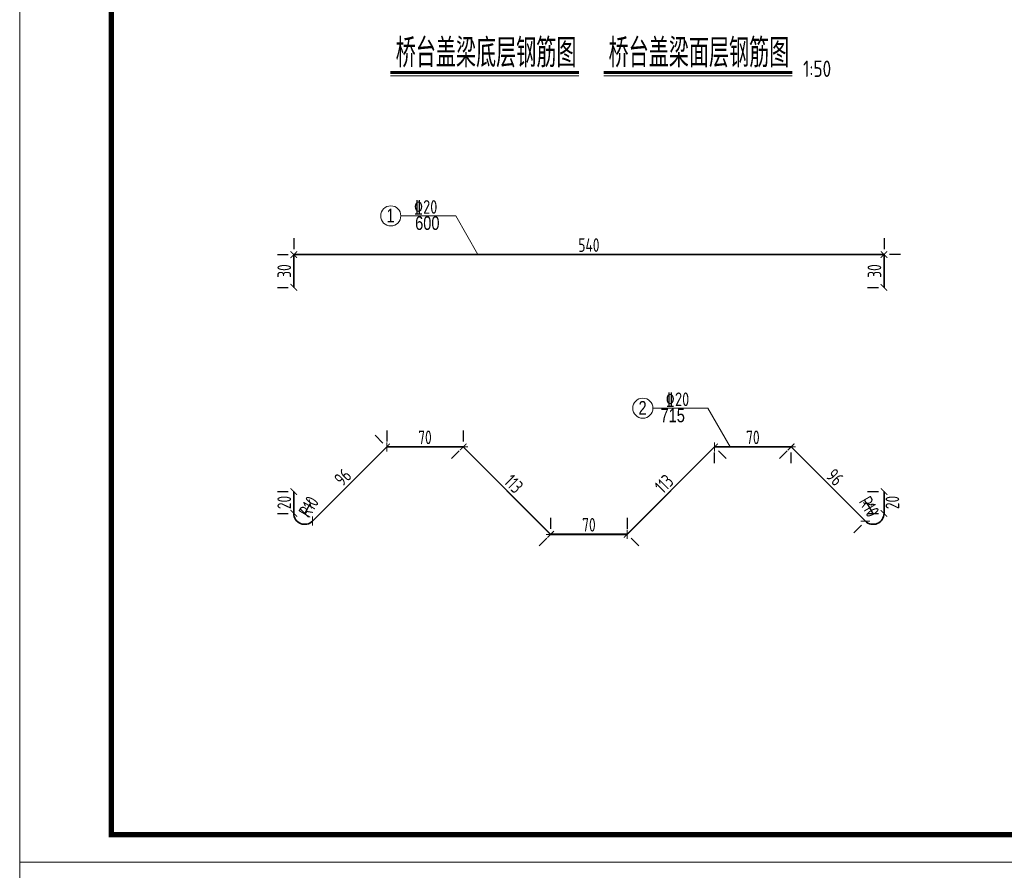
# Model space of a CAD drawing. Header units: inches. Extents: x 112594 to 193184, y 44995 to 116598.
# Tile 88 of 153: x 141724 to 143526, y 94322 to 95878. Entities that reach past the tile are written whole.
import ezdxf

# ---------------------------------------------------------------- set-up
doc = ezdxf.new("R2010")
doc.units = ezdxf.units.IN
doc.header["$MEASUREMENT"] = 0
doc.layers.get('0').update_dxf_attribs({"lineweight": 15})
for name, color, linetype, lineweight in [('0指引线', 4, 'Continuous', 18), ('0文字', 6, 'Continuous', 18), ('0钢筋', 3, 'Continuous', 35), ('BM1', 7, 'Continuous', 15)]:
    doc.layers.add(name, color=color, linetype=linetype, lineweight=lineweight)
doc.layers.add('配筋2', color=2, linetype='Continuous')
doc.styles.add('hz-e', font='hztxt_e.shx', dxfattribs={"width": 0.75, "bigfont": 'hztxt.shx'})
doc.styles.add('HZTXT', font='tssdeng.shx', dxfattribs={"width": 0.75, "bigfont": 'hztxt.shx'})
doc.styles.add('TSSD_Dimension', font='Tssdeng.shx', dxfattribs={"width": 0.7, "bigfont": 'hztxt.shx'})
doc.dimstyles.new('3', dxfattribs={"dimtxt": 25, "dimasz": 12, "dimexe": 10, "dimexo": 30, "dimgap": 5, "dimtad": 1, "dimdec": 0, "dimzin": 0, "dimdsep": 46, "dimtxsty": 'HZTXT', "dimblk": 'ARCHTICK', "dimcen": 0, "dimclrt": 7, "dimazin": 2, "dimtfac": 1, "dimtdec": 0, "dimtix": 1, "dimtmove": 2, "dimatfit": 3, "dimfxl": 250, "dimtolj": 1, "dimtzin": 0, "dimarcsym": 0})

# ---------------------------------------------------------------- blocks, each defined once
blk = doc.blocks.new('_ArchTick')
at = {"color": 0, "linetype": 'ByBlock', "const_width": 0.15}
blk.add_lwpolyline([(-0.5, -0.5), (0.5, 0.5)], dxfattribs=at)
blk = doc.blocks.new('*D1311')
at = {"color": 0, "lineweight": -2}
for p, q in [((142195.4, 95448.3), (142215.4, 95448.3)), ((142225.4, 95448.3), (142225.4, 95388.3)), ((142195.4, 95388.3), (142215.4, 95388.3))]:
    blk.add_line(p, q, dxfattribs=at)
at = {"color": 0, "lineweight": -2, "xscale": 12, "yscale": 12, "zscale": 12}
for p, rotation in [((142225.4, 95448.3), 90), ((142225.4, 95388.3), 270)]:
    blk.add_blockref('_ArchTick', p, dxfattribs=dict(at, rotation=rotation))
at = {"color": 7, "insert": (142207.9, 95418.3), "char_height": 25, "attachment_point": 5, "rotation": 90, "style": 'HZTXT'}
blk.add_mtext('\\A1;30', dxfattribs=at)
blk = doc.blocks.new('*D1312')
at = {"color": 0, "lineweight": -2}
for p, q in [((142225.4, 95478.3), (142225.4, 95458.3)), ((143305.4, 95478.3), (143305.4, 95458.3)), ((142225.4, 95448.3), (143305.4, 95448.3))]:
    blk.add_line(p, q, dxfattribs=at)
at = {"color": 0, "lineweight": -2, "xscale": 12, "yscale": 12, "zscale": 12, "rotation": 180}
blk.add_blockref('_ArchTick', (142225.4, 95448.3), dxfattribs=at)
at = {"color": 0, "lineweight": -2, "xscale": 12, "yscale": 12, "zscale": 12}
blk.add_blockref('_ArchTick', (143305.4, 95448.3), dxfattribs=at)
at = {"color": 7, "insert": (142765.4, 95465.8), "char_height": 25, "attachment_point": 5, "style": 'HZTXT'}
blk.add_mtext('\\A1;540', dxfattribs=at)
blk = doc.blocks.new('*D1313')
at = {"color": 0, "lineweight": -2}
for p, q in [((143305.4, 95448.3), (143305.4, 95388.3)), ((143335.4, 95448.3), (143315.4, 95448.3)), ((143275.4, 95388.3), (143295.4, 95388.3))]:
    blk.add_line(p, q, dxfattribs=at)
at = {"color": 0, "lineweight": -2, "xscale": 12, "yscale": 12, "zscale": 12}
for p, rotation in [((143305.4, 95448.3), 90), ((143305.4, 95388.3), 270)]:
    blk.add_blockref('_ArchTick', p, dxfattribs=dict(at, rotation=rotation))
at = {"color": 7, "insert": (143287.9, 95418.3), "char_height": 25, "attachment_point": 5, "rotation": 90, "style": 'HZTXT'}
blk.add_mtext('\\A1;30', dxfattribs=at)
blk = doc.blocks.new('*D1314')
at = {"color": 0, "lineweight": -2}
for p, q in [((142395.4, 95126.4), (142395.4, 95106.4)), ((142535.4, 95126.4), (142535.4, 95106.4)), ((142395.4, 95096.4), (142535.4, 95096.4))]:
    blk.add_line(p, q, dxfattribs=at)
at = {"color": 0, "lineweight": -2, "xscale": 12, "yscale": 12, "zscale": 12, "rotation": 180}
blk.add_blockref('_ArchTick', (142395.4, 95096.4), dxfattribs=at)
at = {"color": 0, "lineweight": -2, "xscale": 12, "yscale": 12, "zscale": 12}
blk.add_blockref('_ArchTick', (142535.4, 95096.4), dxfattribs=at)
at = {"color": 7, "insert": (142465.4, 95113.9), "char_height": 25, "attachment_point": 5, "style": 'HZTXT'}
blk.add_mtext('\\A1;70', dxfattribs=at)
blk = doc.blocks.new('*D1315')
at = {"color": 0, "lineweight": -2}
for p, q in [((142535.4, 95096.4), (142695.4, 94936.4)), ((142514.2, 95075.2), (142528.3, 95089.4)), ((142674.2, 94915.2), (142688.3, 94929.4))]:
    blk.add_line(p, q, dxfattribs=at)
at = {"color": 0, "lineweight": -2, "xscale": 12, "yscale": 12, "zscale": 12}
for p, rotation in [((142535.4, 95096.4), 134.9999999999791), ((142695.4, 94936.4), 314.9999999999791)]:
    blk.add_blockref('_ArchTick', p, dxfattribs=dict(at, rotation=rotation))
at = {"color": 7, "insert": (142627.8, 95028.8), "char_height": 25, "attachment_point": 5, "rotation": 315, "style": 'HZTXT'}
blk.add_mtext('\\A1;113', dxfattribs=at)
blk = doc.blocks.new('*D1316')
at = {"color": 0, "lineweight": -2}
for p, q in [((142695.4, 94966.4), (142695.4, 94946.4)), ((142835.4, 94966.4), (142835.4, 94946.4)), ((142695.4, 94936.4), (142835.4, 94936.4))]:
    blk.add_line(p, q, dxfattribs=at)
at = {"color": 0, "lineweight": -2, "xscale": 12, "yscale": 12, "zscale": 12, "rotation": 180}
blk.add_blockref('_ArchTick', (142695.4, 94936.4), dxfattribs=at)
at = {"color": 0, "lineweight": -2, "xscale": 12, "yscale": 12, "zscale": 12}
blk.add_blockref('_ArchTick', (142835.4, 94936.4), dxfattribs=at)
at = {"color": 7, "insert": (142765.4, 94953.9), "char_height": 25, "attachment_point": 5, "style": 'HZTXT'}
blk.add_mtext('\\A1;70', dxfattribs=at)
blk = doc.blocks.new('*D1317')
at = {"color": 0, "lineweight": -2}
for p, q in [((142835.4, 94936.4), (142995.4, 95096.4)), ((143016.6, 95075.2), (143002.5, 95089.4)), ((142856.6, 94915.2), (142842.5, 94929.4))]:
    blk.add_line(p, q, dxfattribs=at)
at = {"color": 0, "lineweight": -2, "xscale": 12, "yscale": 12, "zscale": 12}
for p, rotation in [((142995.4, 95096.4), 45), ((142835.4, 94936.4), 225)]:
    blk.add_blockref('_ArchTick', p, dxfattribs=dict(at, rotation=rotation))
at = {"color": 7, "insert": (142903, 95028.8), "char_height": 25, "attachment_point": 5, "rotation": 45, "style": 'HZTXT'}
blk.add_mtext('\\A1;113', dxfattribs=at)
blk = doc.blocks.new('*D1318')
at = {"color": 0, "lineweight": -2}
for p, q in [((142995.4, 95096.4), (143135.4, 95096.4)), ((142995.4, 95066.4), (142995.4, 95086.4)), ((143135.4, 95066.4), (143135.4, 95086.4))]:
    blk.add_line(p, q, dxfattribs=at)
at = {"color": 0, "lineweight": -2, "xscale": 12, "yscale": 12, "zscale": 12, "rotation": 180}
blk.add_blockref('_ArchTick', (142995.4, 95096.4), dxfattribs=at)
at = {"color": 0, "lineweight": -2, "xscale": 12, "yscale": 12, "zscale": 12}
blk.add_blockref('_ArchTick', (143135.4, 95096.4), dxfattribs=at)
at = {"color": 7, "insert": (143065.4, 95113.9), "char_height": 25, "attachment_point": 5, "style": 'HZTXT'}
blk.add_mtext('\\A1;70', dxfattribs=at)
blk = doc.blocks.new('*D1332')
at = {"color": 0, "lineweight": -2}
for p, q in [((142195.4, 95014.7), (142215.4, 95014.7)), ((142225.4, 95014.7), (142225.4, 94974.7)), ((142195.4, 94974.7), (142215.4, 94974.7))]:
    blk.add_line(p, q, dxfattribs=at)
at = {"color": 0, "lineweight": -2, "xscale": 12, "yscale": 12, "zscale": 12}
for p, rotation in [((142225.4, 95014.7), 90), ((142225.4, 94974.7), 270)]:
    blk.add_blockref('_ArchTick', p, dxfattribs=dict(at, rotation=rotation))
at = {"color": 7, "insert": (142207.9, 94994.7), "char_height": 25, "attachment_point": 5, "rotation": 90, "style": 'HZTXT'}
blk.add_mtext('\\A1;20', dxfattribs=at)
blk = doc.blocks.new('*D1333')
at = {"color": 0, "lineweight": -2}
blk.add_line((142245.4, 94974.7), (142255.5, 94992), dxfattribs=at)
at = {"color": 0, "lineweight": -2, "xscale": 12, "yscale": 12, "zscale": 12, "rotation": 59.74510836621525}
blk.add_blockref('_ArchTick', (142255.5, 94992), dxfattribs=at)
at = {"color": 7, "insert": (142252.6, 94987), "char_height": 25, "attachment_point": 5, "rotation": 59.7451, "style": 'HZTXT'}
blk.add_mtext('\\A1;R10', dxfattribs=at)
blk = doc.blocks.new('*D1334')
at = {"color": 0, "lineweight": -2}
for p, q in [((142374.2, 95117.7), (142388.3, 95103.5)), ((142395.4, 95096.4), (142259.6, 94960.6)), ((142238.3, 94981.8), (142252.5, 94967.7))]:
    blk.add_line(p, q, dxfattribs=at)
at = {"color": 0, "lineweight": -2, "xscale": 12, "yscale": 12, "zscale": 12}
for p, rotation in [((142395.4, 95096.4), 45.00000000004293), ((142259.6, 94960.6), 225.000000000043)]:
    blk.add_blockref('_ArchTick', p, dxfattribs=dict(at, rotation=rotation))
at = {"color": 7, "insert": (142315.1, 95040.9), "char_height": 25, "attachment_point": 5, "rotation": 45, "style": 'HZTXT'}
blk.add_mtext('\\A1;96', dxfattribs=at)
blk = doc.blocks.new('*D1335')
at = {"color": 0, "lineweight": -2}
for p, q in [((143275.4, 95014.7), (143295.4, 95014.7)), ((143305.4, 95014.7), (143305.4, 95012)), ((143275.4, 94974.7), (143295.4, 94974.7)), ((143305.4, 94974.7), (143305.4, 94977.5))]:
    blk.add_line(p, q, dxfattribs=at)
at = {"color": 0, "lineweight": -2, "xscale": 12, "yscale": 12, "zscale": 12}
for p, rotation in [((143305.4, 95014.7), 90), ((143305.4, 94974.7), 270)]:
    blk.add_blockref('_ArchTick', p, dxfattribs=dict(at, rotation=rotation))
at = {"color": 7, "insert": (143320.7, 94994.7), "char_height": 25, "attachment_point": 5, "rotation": 90, "style": 'HZTXT'}
blk.add_mtext('\\A1;20', dxfattribs=at)
blk = doc.blocks.new('*D1336')
at = {"color": 0, "lineweight": -2}
blk.add_line((143285.4, 94974.7), (143275.3, 94992), dxfattribs=at)
at = {"color": 0, "lineweight": -2, "xscale": 12, "yscale": 12, "zscale": 12, "rotation": 120.2548916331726}
blk.add_blockref('_ArchTick', (143275.3, 94992), dxfattribs=at)
at = {"color": 7, "insert": (143278.3, 94987), "char_height": 25, "attachment_point": 5, "rotation": 300.2549, "style": 'HZTXT'}
blk.add_mtext('\\A1;R10', dxfattribs=at)
blk = doc.blocks.new('*D1337')
at = {"color": 0, "lineweight": -2}
for p, q in [((143135.4, 95096.4), (143271.3, 94960.6)), ((143114.2, 95075.2), (143128.3, 95089.4)), ((143250.1, 94939.4), (143264.2, 94953.5))]:
    blk.add_line(p, q, dxfattribs=at)
at = {"color": 0, "lineweight": -2, "xscale": 12, "yscale": 12, "zscale": 12}
for p, rotation in [((143135.4, 95096.4), 134.999999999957), ((143271.3, 94960.6), 314.999999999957)]:
    blk.add_blockref('_ArchTick', p, dxfattribs=dict(at, rotation=rotation))
at = {"color": 7, "insert": (143215.7, 95040.9), "char_height": 25, "attachment_point": 5, "rotation": 315, "style": 'HZTXT'}
blk.add_mtext('\\A1;96', dxfattribs=at)

msp = doc.modelspace()

# ---------------------------------------------------------------- linework, layer by layer
for p, q in [((141723.84056, 94336.74984), (141723.84056, 97337.0529)), ((141723.84056, 91336.44678), (141723.84056, 94336.74984))]:
    msp.add_line(p, q)
at = {"lineweight": 60}
for p, q in [((142402.07043, 95781.54066), (142747.04081, 95781.54066)), ((142792.56059, 95781.54066), (143137.53098, 95781.54066))]:
    msp.add_line(p, q, dxfattribs=at)
for points in [[(142402.52743, 95775.35196), (142747.04081, 95775.35196)], [(142793.0176, 95775.35196), (143137.53098, 95775.35196)]]:
    msp.add_lwpolyline(points)
at = {"layer": '0指引线'}
for p, q in [((142421.26286, 95519.14266), (142521.88742, 95519.14266)), ((142521.88742, 95519.14266), (142562.33018, 95448.34363)), ((142882.52572, 95167.23984), (142983.15028, 95167.23984)), ((142983.15028, 95167.23984), (143023.59304, 95096.44082))]:
    msp.add_line(p, q, dxfattribs=at)
for centre in [(142402.83763, 95519.14266), (142864.1005, 95167.23984)]:
    msp.add_circle(centre, 18.42522, dxfattribs=at)
at = {"layer": '0钢筋'}
for p, q in [((142225.41257, 95448.34363), (143305.41257, 95448.34363)), ((142225.41257, 95448.34363), (142225.41257, 95388.34363)), ((143305.41257, 95448.34363), (143305.41257, 95388.34363)), ((142395.41257, 95096.44082), (142259.55466, 94960.58291)), ((142395.41257, 95096.44082), (142535.41257, 95096.44082)), ((142535.41257, 95096.44082), (142695.41257, 94936.44082)), ((142995.41257, 95096.44082), (142835.41257, 94936.44082)), ((142995.41257, 95096.44082), (143135.41257, 95096.44082)), ((143135.41257, 95096.44082), (143271.27048, 94960.58291)), ((142225.41257, 94974.72509), (142225.41257, 95014.72509)), ((143305.41257, 94974.72509), (143305.41257, 95014.72509)), ((142695.41257, 94936.44082), (142835.41257, 94936.44082))]:
    msp.add_line(p, q, dxfattribs=at)
for centre, start, end in [((142245.41257, 94974.72509), 180, 314.99982697), ((143285.41257, 94974.72509), 225.00017304, 0)]:
    msp.add_arc(centre, 20, start, end, dxfattribs=at)
at = {"layer": 'BM1', "linetype": 'Continuous'}
msp.add_line((145966.66888, 94336.74984), (141723.84056, 94336.74984), dxfattribs=at)
at = {"layer": 'BM1', "color": 0, "linetype": 'Continuous', "const_width": 9.99898}
msp.add_lwpolyline([(141891.68466, 94386.74474), (141891.68466, 97256.75191), (145916.67399, 97256.75191), (145916.67399, 94386.74474)], close=True, dxfattribs=at)

# ---------------------------------------------------------------- texts
for s, height, style, width, p in [('桥台盖梁底层钢筋图', 52.5, 'hz-e', 0.7, (142411.88576, 95791.1992)), ('桥台盖梁面层钢筋图', 52.5, 'hz-e', 0.7, (142801.3482, 95791.1992)), ('1:50', 30, 'HZTXT', 0.8, (143157.41455, 95773.41782))]:
    msp.add_text(s, height=height, dxfattribs=dict(style=style, width=width)).set_placement(p)
at = {"layer": '0文字', "color": 2, "style": 'hz-e', "width": 0.8}
for s, p in [('1', (142394.93494, 95507.26834)), ('600', (142447.42595, 95493.53573)), ('2', (142856.1978, 95155.36553)), ('715', (142896.37536, 95141.63292))]:
    msp.add_text(s, height=25, dxfattribs=at).set_placement(p)
at = {"layer": '配筋2', "color": 2, "style": 'TSSD_Dimension', "width": 0.8}
for p in [(142444.84227, 95523.03038), (142905.75675, 95171.12757)]:
    msp.add_text('%%13220', height=25, rotation=0.00001699, dxfattribs=at).set_placement(p)

# ---------------------------------------------------------------- dimensions: what is measured, and where the dimension line sits
dim = msp.add_linear_dim(base=(143305.41257, 95448.34363), p1=(142225.41257, 95448.34363), p2=(143305.41257, 95448.34363), dimstyle='3', override={"dimlfac": 0.5})
dim.commit()
dim.dimension.update_dxf_attribs({"geometry": '*D1312', "text_midpoint": (142765.41257, 95465.84363)})
for base, p1, p2, picture, middle in [((142225.41257, 95388.34363), (142225.41257, 95448.34363), (142225.41257, 95388.34363), '*D1311', (142207.91257, 95418.34363)), ((143305.41257, 95388.34363), (143305.41257, 95448.34363), (143305.41257, 95388.34363), '*D1313', (143287.91257, 95418.34363)), ((142225.41257, 94974.72509), (142225.41257, 95014.72509), (142225.41257, 94974.72509), '*D1332', (142207.91257, 94994.72509))]:
    dim = msp.add_linear_dim(base=base, p1=p1, p2=p2, angle=90, dimstyle='3', override={"dimlfac": 0.5})
    dim.commit()
    dim.dimension.update_dxf_attribs({"geometry": picture, "text_midpoint": middle})
for p1, p2, picture, middle in [((142395.41257, 95096.44082), (142535.41257, 95096.44082), '*D1314', (142465.41257, 95113.94082)), ((142995.41257, 95096.44082), (143135.41257, 95096.44082), '*D1318', (143065.41257, 95113.94082)), ((142395.41257, 95096.44082), (142259.55466, 94960.58291), '*D1334', (142315.10925, 95040.88623)), ((142535.41257, 95096.44082), (142695.41257, 94936.44082), '*D1315', (142627.78694, 95028.81519)), ((142835.41257, 94936.44082), (142995.41257, 95096.44082), '*D1317', (142903.0382, 95028.81519)), ((143135.41257, 95096.44082), (143271.27048, 94960.58291), '*D1337', (143215.71589, 95040.88623)), ((142695.41257, 94936.44082), (142835.41257, 94936.44082), '*D1316', (142765.41257, 94953.94082))]:
    dim = msp.add_aligned_dim(p1=p1, p2=p2, distance=0, dimstyle='3', override={"dimlfac": 0.5})
    dim.commit()
    dim.dimension.update_dxf_attribs({"geometry": picture, "text_midpoint": middle})
dim = msp.add_linear_dim(base=(143305.41257, 94974.72509), p1=(143305.41257, 95014.72509), p2=(143305.41257, 94974.72509), angle=90, dimstyle='3', override={"dimlfac": 0.5})
dim.commit()
dim.dimension.update_dxf_attribs({"geometry": '*D1335', "text_midpoint": (143320.69795, 94994.72509), "dimtype": 160})
for center, mpoint, picture, middle in [((142245.41257, 94974.72509), (142255.48953, 94992.00094), '*D1333', (142252.5603, 94986.9791)), ((143285.41257, 94974.72509), (143275.33562, 94992.00094), '*D1336', (143278.26484, 94986.9791))]:
    dim = msp.add_radius_dim(center=center, mpoint=mpoint, dimstyle='3', override={"dimlfac": 0.5})
    dim.commit()
    dim.dimension.update_dxf_attribs({"geometry": picture, "text_midpoint": middle, "dimtype": 164})

doc.saveas('drawing.dxf')
